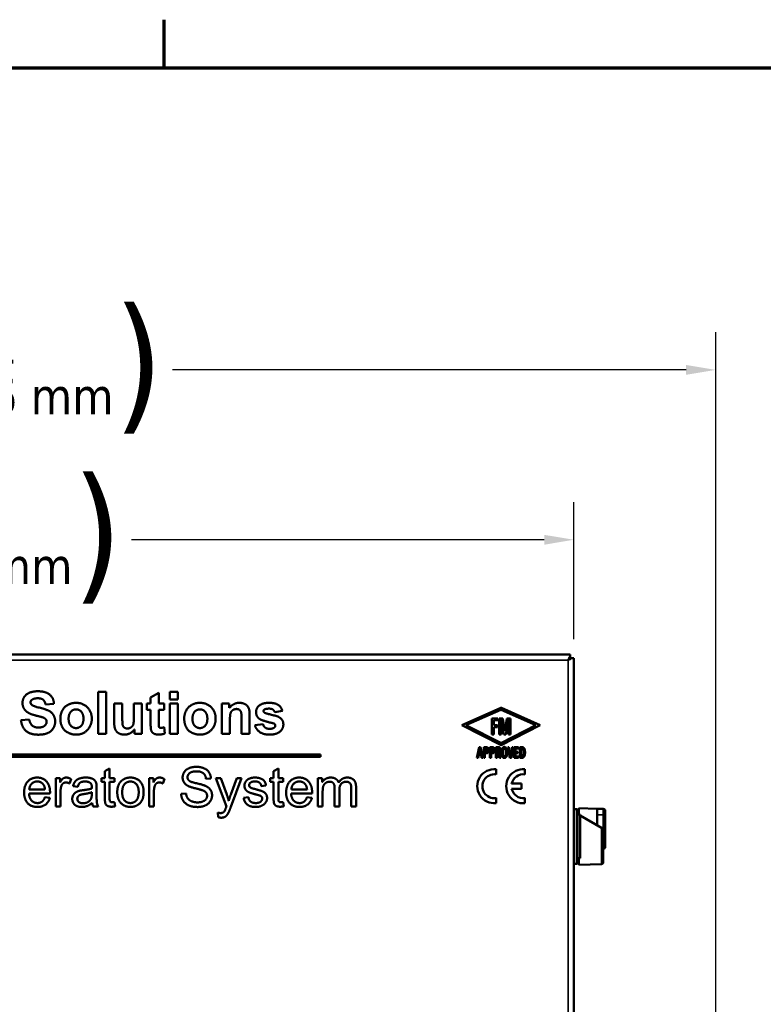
# Model space of a CAD drawing. Header units: inches. Extents: x 1 to 203, y 4 to 128.
# Tile 23 of 66: x 48 to 63, y 107 to 127. Entities that reach past the tile are written whole.
import ezdxf

# ---------------------------------------------------------------- set-up
doc = ezdxf.new("R2010")
doc.units = ezdxf.units.IN
doc.header["$LTSCALE"] = 6
doc.header["$MEASUREMENT"] = 0
for name, color, linetype, lineweight in [('Border (ANSI)', 7, 'Continuous', 70), ('Dimension (ANSI)', 7, 'Continuous', 25), ('Visible (ANSI)', 7, 'Continuous', 50), ('Visible Narrow (ANSI)', 7, 'Continuous', 35)]:
    doc.layers.add(name, color=color, linetype=linetype, lineweight=lineweight)
doc.styles.add('Dimension Text', font='tahoma.ttf')
doc.dimstyles.new('Dual Dimension', dxfattribs={"dimscale": 6, "dimtxt": 0.12, "dimasz": 0.098425, "dimexe": 0.125, "dimexo": 0.0625, "dimgap": 0.031496, "dimtad": 0, "dimtih": 1, "dimtoh": 1, "dimrnd": 1e-08, "dimzin": 4, "dimdsep": 46, "dimtxsty": 'Dimension Text', "dimcen": 0.09, "dimdle": 0.393701, "dimclrd": 256, "dimclre": 256, "dimclrt": 256, "dimadec": 0, "dimazin": 1, "dimtfac": 1, "dimtofl": 0, "dimtmove": 0, "dimatfit": 3, "dimfxl": 1, "dimtolj": 1, "dimtzin": 4, "dimlwd": -1, "dimlwe": -1, "dimarcsym": 0})

# ---------------------------------------------------------------- blocks, each defined once
blk = doc.blocks.new('Borders Default Border')
at = {"layer": 'Border (ANSI)'}
blk.add_line((8.5, 21), (8.5, 21.16), dxfattribs=at)
at = {"layer": 'Border (ANSI)', "flags": 128}
blk.add_lwpolyline([(0.5, 1), (0.5, 21), (33.5, 21), (33.5, 1), (0.5, 1)], dxfattribs=at)
blk = doc.blocks.new('*D12')
at = {"layer": 'Defpoints', "color": 0, "transparency": 16777216}
for p in [(62.018, 119.968), (33.61, 94.928), (62.018, 92.606)]:
    blk.add_point(p, dxfattribs=at)
at = {"layer": 'Dimension (ANSI)', "transparency": 16777216}
for p, q in [((33.61, 95.303), (33.61, 120.718)), ((62.018, 92.981), (62.018, 120.718)), ((34.201, 119.968), (44.462, 119.968)), ((61.427, 119.968), (51.166, 119.968))]:
    blk.add_line(p, q, dxfattribs=at)
for points in [[(34.201, 120.066), (34.201, 119.869), (33.61, 119.968)], [(61.427, 120.066), (61.427, 119.869), (62.018, 119.968)]]:
    blk.add_solid(points, dxfattribs=at)
at = {"layer": 'Dimension (ANSI)', "transparency": 16777216, "insert": (47.814, 119.968), "char_height": 0.72, "attachment_point": 5, "style": 'Dimension Text'}
blk.add_mtext('\\A1;{\\H3.0x;(}\\S28.41^ 721.6 mm;{\\H3.0x;)}', dxfattribs=at)
blk = doc.blocks.new('*D13')
at = {"layer": 'Defpoints', "color": 0, "transparency": 16777216}
for p in [(59.184, 116.576), (34.801, 114.213), (59.184, 114.213)]:
    blk.add_point(p, dxfattribs=at)
at = {"layer": 'Dimension (ANSI)', "transparency": 16777216}
for p, q in [((34.801, 114.588), (34.801, 117.326)), ((59.184, 114.588), (59.184, 117.326)), ((35.392, 116.576), (43.637, 116.576)), ((58.594, 116.576), (50.348, 116.576))]:
    blk.add_line(p, q, dxfattribs=at)
for points in [[(35.392, 116.674), (35.392, 116.477), (34.801, 116.576)], [(58.594, 116.674), (58.594, 116.477), (59.184, 116.576)]]:
    blk.add_solid(points, dxfattribs=at)
at = {"layer": 'Dimension (ANSI)', "transparency": 16777216, "insert": (46.993, 116.576), "char_height": 0.72, "attachment_point": 5, "style": 'Dimension Text'}
blk.add_mtext('\\A1;{\\H3.0x;(}\\S24.38^ 619.3 mm;{\\H3.0x;)}', dxfattribs=at)

msp = doc.modelspace()

# ---------------------------------------------------------------- linework, layer by layer
at = {"layer": 'Visible (ANSI)'}
for p, q in [((34.875, 114.287), (59.11, 114.287)), ((59.11, 114.245), (59.11, 114.287)), ((59.11, 114.214), (59.11, 114.245)), ((59.11, 114.214), (59.071, 114.174)), ((59.071, 114.174), (59.11, 114.213)), ((59.071, 114.174), (59.071, 114.174)), ((59.071, 114.174), (59.071, 114.174)), ((59.071, 114.174), (59.071, 114.174)), ((59.071, 114.174), (59.071, 114.174)), ((59.11, 114.214), (59.11, 114.213)), ((59.11, 114.213), (59.11, 114.213)), ((59.11, 114.213), (59.11, 114.213)), ((59.11, 114.213), (59.11, 114.213)), ((59.11, 114.213), (59.142, 114.213)), ((59.142, 114.213), (59.184, 114.213)), ((59.184, 114.213), (59.184, 41.963)), ((49.844, 113.537), (49.683, 113.537)), ((49.683, 113.537), (49.683, 112.698)), ((49.844, 112.698), (49.844, 113.537)), ((50.893, 113.522), (50.732, 113.427)), ((50.893, 113.307), (50.893, 113.522)), ((51.276, 113.537), (51.115, 113.537)), ((51.115, 113.537), (51.115, 113.388)), ((51.276, 113.388), (51.276, 113.537)), ((48.631, 113.29), (48.801, 113.298)), ((50.005, 113.307), (50.005, 112.922)), ((50.166, 113.307), (50.005, 113.307)), ((50.166, 113.027), (50.166, 113.307)), ((50.397, 113.307), (50.397, 113.05)), ((50.558, 113.307), (50.397, 113.307)), ((50.558, 112.698), (50.558, 113.307)), ((50.658, 113.307), (50.658, 113.179)), ((50.732, 113.307), (50.658, 113.307)), ((50.732, 113.427), (50.732, 113.307)), ((51.003, 113.307), (50.893, 113.307)), ((51.003, 113.179), (51.003, 113.307)), ((51.115, 113.388), (51.276, 113.388)), ((51.276, 113.307), (51.115, 113.307)), ((51.115, 113.307), (51.115, 112.698)), ((51.276, 112.698), (51.276, 113.307)), ((52.155, 113.307), (52.155, 112.698)), ((52.304, 113.307), (52.155, 113.307)), ((52.304, 113.217), (52.304, 113.307)), ((50.658, 113.179), (50.732, 113.179)), ((50.732, 113.179), (50.732, 112.913)), ((50.893, 113.179), (51.003, 113.179)), ((50.893, 112.934), (50.893, 113.179)), ((52.709, 112.698), (52.709, 113.076)), ((53.211, 113.131), (53.363, 113.159)), ((57.725, 113.217), (56.951, 112.871)), ((57.027, 112.871), (57.729, 113.182)), ((57.736, 113.182), (58.429, 112.871)), ((58.511, 112.874), (57.74, 113.217)), ((48.308, 112.988), (48.143, 112.972)), ((52.316, 112.698), (52.316, 112.974)), ((52.548, 113.009), (52.548, 112.698)), ((52.977, 112.897), (52.816, 112.872)), ((56.951, 112.871), (57.73, 112.478)), ((57.728, 112.518), (57.027, 112.871)), ((57.544, 113.01), (57.544, 112.688)), ((57.665, 113.01), (57.544, 113.01)), ((57.589, 112.972), (57.665, 112.972)), ((57.589, 112.872), (57.589, 112.972)), ((57.66, 112.872), (57.589, 112.872)), ((57.66, 112.834), (57.66, 112.872)), ((57.665, 112.972), (57.665, 113.01)), ((57.766, 113.01), (57.696, 113.01)), ((57.696, 113.01), (57.696, 112.687)), ((57.735, 112.985), (57.787, 112.687)), ((57.735, 112.687), (57.735, 112.985)), ((57.736, 112.478), (58.511, 112.874)), ((58.429, 112.871), (57.737, 112.518)), ((57.809, 112.763), (57.766, 113.01)), ((57.849, 113.01), (57.809, 112.763)), ((57.828, 112.687), (57.877, 112.985)), ((57.919, 113.01), (57.849, 113.01)), ((57.877, 112.985), (57.877, 112.687)), ((57.919, 112.687), (57.919, 113.01)), ((49.683, 112.698), (49.844, 112.698)), ((50.408, 112.789), (50.408, 112.698)), ((50.408, 112.698), (50.558, 112.698)), ((51.016, 112.709), (51.003, 112.834)), ((51.115, 112.698), (51.276, 112.698)), ((52.155, 112.698), (52.316, 112.698)), ((52.548, 112.698), (52.709, 112.698)), ((57.544, 112.688), (57.589, 112.688)), ((57.589, 112.688), (57.589, 112.834)), ((57.589, 112.834), (57.66, 112.834)), ((57.696, 112.687), (57.735, 112.687)), ((57.787, 112.687), (57.828, 112.687)), ((57.877, 112.687), (57.919, 112.687)), ((54.126, 112.291), (35.465, 112.291)), ((54.126, 112.241), (54.126, 112.291)), ((57.293, 112.437), (57.248, 112.221)), ((57.271, 112.221), (57.284, 112.279)), ((57.284, 112.279), (57.331, 112.279)), ((57.29, 112.308), (57.307, 112.393)), ((57.325, 112.308), (57.29, 112.308)), ((57.321, 112.437), (57.293, 112.437)), ((57.307, 112.393), (57.325, 112.308)), ((57.366, 112.221), (57.321, 112.437)), ((57.331, 112.279), (57.342, 112.221)), ((57.384, 112.437), (57.384, 112.221)), ((57.436, 112.437), (57.384, 112.437)), ((57.409, 112.408), (57.433, 112.408)), ((57.409, 112.34), (57.409, 112.408)), ((57.429, 112.34), (57.409, 112.34)), ((57.409, 112.312), (57.438, 112.312)), ((57.409, 112.221), (57.409, 112.312)), ((57.506, 112.437), (57.506, 112.221)), ((57.557, 112.437), (57.506, 112.437)), ((57.531, 112.408), (57.555, 112.408)), ((57.531, 112.34), (57.531, 112.408)), ((57.55, 112.34), (57.531, 112.34)), ((57.531, 112.312), (57.56, 112.312)), ((57.531, 112.221), (57.531, 112.312)), ((57.627, 112.437), (57.627, 112.221)), ((57.673, 112.437), (57.627, 112.437)), ((57.652, 112.408), (57.674, 112.408)), ((57.652, 112.345), (57.652, 112.408)), ((57.668, 112.345), (57.652, 112.345)), ((57.652, 112.317), (57.676, 112.317)), ((57.652, 112.221), (57.652, 112.317)), ((57.676, 112.317), (57.7, 112.221)), ((57.724, 112.221), (57.699, 112.325)), ((57.865, 112.437), (57.904, 112.221)), ((57.889, 112.437), (57.865, 112.437)), ((57.921, 112.256), (57.889, 112.437)), ((57.953, 112.437), (57.921, 112.256)), ((57.938, 112.221), (57.976, 112.437)), ((57.976, 112.437), (57.953, 112.437)), ((57.996, 112.437), (57.996, 112.221)), ((58.077, 112.437), (57.996, 112.437)), ((58.021, 112.409), (58.077, 112.409)), ((58.021, 112.344), (58.021, 112.409)), ((58.064, 112.344), (58.021, 112.344)), ((58.021, 112.316), (58.064, 112.316)), ((58.021, 112.249), (58.021, 112.316)), ((58.064, 112.316), (58.064, 112.344)), ((58.077, 112.409), (58.077, 112.437)), ((58.105, 112.437), (58.105, 112.221)), ((58.141, 112.437), (58.105, 112.437)), ((58.13, 112.408), (58.143, 112.408)), ((58.13, 112.249), (58.13, 112.408)), ((35.465, 112.241), (54.126, 112.241)), ((57.248, 112.221), (57.271, 112.221)), ((57.342, 112.221), (57.366, 112.221)), ((57.384, 112.221), (57.409, 112.221)), ((57.506, 112.221), (57.531, 112.221)), ((57.627, 112.221), (57.652, 112.221)), ((57.7, 112.221), (57.724, 112.221)), ((57.904, 112.221), (57.938, 112.221)), ((57.996, 112.221), (58.082, 112.221)), ((58.082, 112.249), (58.021, 112.249)), ((58.082, 112.221), (58.082, 112.249)), ((58.105, 112.221), (58.143, 112.221)), ((58.147, 112.249), (58.13, 112.249)), ((49.913, 112.011), (49.818, 111.954)), ((49.818, 111.954), (49.818, 111.815)), ((49.913, 111.815), (49.913, 112.011)), ((53.283, 112.011), (53.188, 111.954)), ((53.188, 111.954), (53.188, 111.815)), ((53.283, 111.815), (53.283, 112.011)), ((57.632, 111.891), (57.632, 111.993)), ((58.207, 111.891), (58.207, 111.994)), ((48.923, 111.815), (48.838, 111.815)), ((48.838, 111.815), (48.838, 111.253)), ((48.923, 111.73), (48.923, 111.815)), ((49.109, 111.709), (49.143, 111.797)), ((49.748, 111.815), (49.748, 111.741)), ((49.818, 111.815), (49.748, 111.815)), ((49.748, 111.741), (49.818, 111.741)), ((49.818, 111.741), (49.818, 111.418)), ((50.008, 111.815), (49.913, 111.815)), ((49.913, 111.741), (50.008, 111.741)), ((49.913, 111.412), (49.913, 111.741)), ((50.008, 111.741), (50.008, 111.815)), ((50.788, 111.815), (50.703, 111.815)), ((50.703, 111.815), (50.703, 111.253)), ((50.788, 111.73), (50.788, 111.815)), ((50.974, 111.709), (51.007, 111.797)), ((51.838, 111.803), (51.936, 111.81)), ((52.033, 111.815), (52.246, 111.253)), ((52.136, 111.815), (52.033, 111.815)), ((52.252, 111.491), (52.136, 111.815)), ((52.452, 111.815), (52.332, 111.488)), ((52.334, 111.243), (52.547, 111.815)), ((52.547, 111.815), (52.452, 111.815)), ((52.943, 111.657), (53.036, 111.67)), ((53.117, 111.815), (53.117, 111.741)), ((53.188, 111.815), (53.117, 111.815)), ((53.117, 111.741), (53.188, 111.741)), ((53.188, 111.741), (53.188, 111.418)), ((53.378, 111.815), (53.283, 111.815)), ((53.283, 111.741), (53.378, 111.741)), ((53.283, 111.412), (53.283, 111.741)), ((53.378, 111.741), (53.378, 111.815)), ((54.158, 111.815), (54.073, 111.815)), ((54.073, 111.815), (54.073, 111.253)), ((54.158, 111.736), (54.158, 111.815)), ((58.139, 111.706), (57.943, 111.706)), ((58.139, 111.604), (58.139, 111.706)), ((48.303, 111.51), (48.722, 111.51)), ((48.622, 111.588), (48.308, 111.588)), ((48.933, 111.253), (48.933, 111.548)), ((49.183, 111.654), (49.277, 111.642)), ((49.558, 111.535), (49.557, 111.5)), ((49.653, 111.489), (49.653, 111.616)), ((50.798, 111.253), (50.798, 111.548)), ((51.439, 111.511), (51.342, 111.503)), ((53.537, 111.51), (53.956, 111.51)), ((53.856, 111.588), (53.543, 111.588)), ((54.168, 111.253), (54.168, 111.545)), ((54.407, 111.618), (54.407, 111.253)), ((54.502, 111.253), (54.502, 111.579)), ((54.739, 111.607), (54.739, 111.253)), ((54.835, 111.253), (54.835, 111.639)), ((57.943, 111.604), (58.139, 111.604)), ((48.72, 111.422), (48.621, 111.435)), ((50.022, 111.254), (50.008, 111.338)), ((52.684, 111.436), (52.59, 111.421)), ((53.391, 111.254), (53.378, 111.338)), ((53.954, 111.422), (53.855, 111.435)), ((57.632, 111.317), (57.632, 111.42)), ((58.207, 111.316), (58.207, 111.42)), ((48.838, 111.253), (48.933, 111.253)), ((49.584, 111.253), (49.684, 111.253)), ((50.703, 111.253), (50.798, 111.253)), ((52.072, 111.127), (52.083, 111.038)), ((54.073, 111.253), (54.168, 111.253)), ((54.407, 111.253), (54.502, 111.253)), ((54.739, 111.253), (54.835, 111.253)), ((59.245, 111.195), (59.184, 111.197)), ((59.245, 110.107), (59.245, 111.195)), ((59.261, 111.178), (59.245, 111.195)), ((59.261, 110.124), (59.261, 111.178)), ((59.284, 111.112), (59.261, 111.112)), ((59.284, 111.218), (59.284, 111.092)), ((59.284, 111.218), (59.65, 111.206)), ((59.286, 111.085), (59.284, 111.086)), ((59.284, 111.086), (59.284, 111.085)), ((59.284, 111.085), (59.286, 111.085)), ((59.308, 111.092), (59.308, 110.216)), ((59.65, 110.875), (59.65, 111.206)), ((59.654, 111.178), (59.65, 111.178)), ((59.654, 111.084), (59.654, 111.202)), ((59.773, 111.202), (59.654, 111.202)), ((59.654, 111.084), (59.654, 110.873)), ((59.812, 111.163), (59.812, 111.084)), ((59.812, 111.084), (59.812, 110.525)), ((59.734, 110.826), (59.308, 111.073)), ((59.734, 110.826), (59.768, 110.807)), ((59.768, 110.525), (59.768, 110.807)), ((59.812, 110.525), (59.812, 110.446)), ((59.773, 110.462), (59.773, 110.238)), ((59.245, 110.107), (59.184, 110.105)), ((59.261, 110.124), (59.245, 110.107)), ((59.284, 110.19), (59.261, 110.19)), ((59.284, 110.216), (59.284, 110.084)), ((59.734, 110.098), (59.284, 110.084)), ((59.773, 110.138), (59.773, 110.238))]:
    msp.add_line(p, q, dxfattribs=at)
for centre, radius, start, end in [((57.733, 113.201), 0.0177, 66.0314, 114.0769), ((57.733, 113.174), 0.00852, 65.8201, 113.899), ((57.733, 112.526), 0.00912, 243.3124, 296.9686), ((57.733, 112.484), 0.00652, 243.2318, 297.0149), ((57.596, 111.655), 0.34, 83.9084, 276.0916), ((57.596, 111.655), 0.238, 81.419, 278.581), ((58.175, 111.655), 0.341, 84.5926, 275.4074), ((58.175, 111.655), 0.238, 82.3521, 167.6366), ((58.175, 111.655), 0.238, 192.3366, 277.6479), ((59.773, 111.163), 0.0394, 0, 90), ((59.773, 110.446), 0.0394, 270, 0)]:
    msp.add_arc(centre, radius, start, end, dxfattribs=at)
for points, degree in [([(59.11, 114.245), (59.097, 114.225), (59.084, 114.2), (59.071, 114.174)], 3), ([(59.142, 114.213), (59.122, 114.2), (59.097, 114.187), (59.071, 114.174)], 3), ([(48.479, 113.551), (48.382, 113.551), (48.245, 113.493), (48.173, 113.382), (48.173, 113.317)], 2), ([(48.801, 113.298), (48.797, 113.413), (48.637, 113.551), (48.479, 113.551)], 2), ([(48.173, 113.317), (48.173, 113.218), (48.25, 113.149)], 2), ([(48.334, 113.329), (48.334, 113.362), (48.361, 113.381)], 2), ([(48.359, 113.278), (48.334, 113.3), (48.334, 113.329)], 2), ([(48.825, 112.943), (48.825, 113.023), (48.758, 113.131), (48.639, 113.193), (48.392, 113.251), (48.359, 113.278)], 2), ([(48.361, 113.381), (48.403, 113.411), (48.477, 113.411)], 2), ([(48.477, 113.411), (48.549, 113.411), (48.62, 113.355), (48.631, 113.29)], 2), ([(49.242, 113.32), (49.153, 113.32), (49.008, 113.241), (48.929, 113.091), (48.929, 113.011)], 2), ([(49.557, 113.004), (49.557, 113.141), (49.381, 113.32), (49.242, 113.32)], 2), ([(51.716, 113.32), (51.626, 113.32), (51.482, 113.241), (51.403, 113.091), (51.403, 113.011)], 2), ([(52.031, 113.004), (52.031, 113.141), (51.854, 113.32), (51.716, 113.32)], 2), ([(52.504, 113.32), (52.384, 113.32), (52.304, 113.217)], 2), ([(52.709, 113.076), (52.709, 113.147), (52.691, 113.222), (52.646, 113.282), (52.558, 113.32), (52.504, 113.32)], 2), ([(53.094, 113.32), (52.963, 113.32), (52.838, 113.213), (52.838, 113.133)], 2), ([(53.363, 113.159), (53.34, 113.239), (53.219, 113.32), (53.094, 113.32)], 2), ([(48.25, 113.149), (48.305, 113.1), (48.441, 113.066)], 2), ([(48.441, 113.066), (48.547, 113.04), (48.577, 113.03)], 2), ([(49.094, 113.003), (49.094, 113.093), (49.18, 113.189), (49.243, 113.189)], 2), ([(49.243, 113.189), (49.306, 113.189), (49.391, 113.093), (49.391, 113.003)], 2), ([(50.397, 113.05), (50.397, 112.92), (50.372, 112.853), (50.308, 112.808), (50.266, 112.808)], 2), ([(51.568, 113.003), (51.568, 113.093), (51.653, 113.189), (51.717, 113.189)], 2), ([(51.717, 113.189), (51.78, 113.189), (51.865, 113.093), (51.865, 113.003)], 2), ([(52.316, 112.974), (52.316, 113.076), (52.34, 113.151), (52.407, 113.197), (52.448, 113.197)], 2), ([(52.448, 113.197), (52.481, 113.197), (52.527, 113.165), (52.548, 113.107), (52.548, 113.009)], 2), ([(52.838, 113.133), (52.838, 113.046), (52.91, 112.997)], 2), ([(52.988, 113.154), (52.988, 113.174), (53.006, 113.186)], 2), ([(53.004, 113.125), (52.988, 113.137), (52.988, 113.154)], 2), ([(53.333, 113.008), (53.282, 113.051), (53.026, 113.109), (53.004, 113.125)], 2), ([(53.006, 113.186), (53.033, 113.204), (53.097, 113.204)], 2), ([(53.097, 113.204), (53.147, 113.204), (53.201, 113.167), (53.211, 113.131)], 2), ([(48.143, 112.972), (48.159, 112.831), (48.33, 112.684), (48.489, 112.684)], 2), ([(48.49, 112.827), (48.414, 112.827), (48.322, 112.905), (48.308, 112.988)], 2), ([(48.489, 112.684), (48.598, 112.684), (48.745, 112.745), (48.825, 112.871), (48.825, 112.943)], 2), ([(48.655, 112.943), (48.655, 112.896), (48.572, 112.827), (48.49, 112.827)], 2), ([(48.577, 113.03), (48.62, 113.014), (48.655, 112.973), (48.655, 112.943)], 2), ([(48.929, 113.011), (48.929, 112.906), (49.008, 112.76), (49.16, 112.685), (49.244, 112.685)], 2), ([(49.243, 112.816), (49.18, 112.816), (49.094, 112.912), (49.094, 113.003)], 2), ([(49.391, 113.003), (49.391, 112.912), (49.306, 112.816), (49.243, 112.816)], 2), ([(49.244, 112.685), (49.379, 112.685), (49.557, 112.867), (49.557, 113.004)], 2), ([(50.005, 112.922), (50.005, 112.836), (50.048, 112.739), (50.145, 112.685), (50.207, 112.685)], 2), ([(50.266, 112.808), (50.23, 112.808), (50.184, 112.842), (50.166, 112.899), (50.166, 113.027)], 2), ([(50.732, 112.913), (50.732, 112.828), (50.737, 112.8)], 2), ([(50.938, 112.819), (50.922, 112.819), (50.899, 112.835), (50.893, 112.86), (50.893, 112.934)], 2), ([(51.403, 113.011), (51.403, 112.906), (51.482, 112.76), (51.633, 112.685), (51.717, 112.685)], 2), ([(51.717, 112.816), (51.653, 112.816), (51.568, 112.912), (51.568, 113.003)], 2), ([(51.717, 112.685), (51.852, 112.685), (52.031, 112.867), (52.031, 113.004)], 2), ([(51.865, 113.003), (51.865, 112.912), (51.78, 112.816), (51.717, 112.816)], 2), ([(52.816, 112.872), (52.838, 112.786), (52.983, 112.685), (53.107, 112.685)], 2), ([(52.91, 112.997), (52.962, 112.961), (53.157, 112.918)], 2), ([(53.107, 112.801), (53.051, 112.801), (52.987, 112.85), (52.977, 112.897)], 2), ([(53.107, 112.685), (53.244, 112.685), (53.383, 112.805), (53.383, 112.888)], 2), ([(53.157, 112.918), (53.198, 112.909), (53.21, 112.897)], 2), ([(53.222, 112.867), (53.222, 112.84), (53.201, 112.824)], 2), ([(53.21, 112.897), (53.222, 112.885), (53.222, 112.867)], 2), ([(53.383, 112.888), (53.383, 112.965), (53.333, 113.008)], 2), ([(50.207, 112.685), (50.267, 112.685), (50.375, 112.741), (50.408, 112.789)], 2), ([(50.737, 112.8), (50.743, 112.76), (50.776, 112.714), (50.846, 112.685), (50.889, 112.685)], 2), ([(50.889, 112.685), (50.96, 112.685), (51.016, 112.709)], 2), ([(51.003, 112.834), (50.96, 112.819), (50.938, 112.819)], 2), ([(53.201, 112.824), (53.169, 112.801), (53.107, 112.801)], 2), ([(57.457, 112.375), (57.457, 112.358), (57.443, 112.34), (57.429, 112.34)], 2), ([(57.433, 112.408), (57.444, 112.408), (57.457, 112.39), (57.457, 112.375)], 2), ([(57.482, 112.375), (57.482, 112.403), (57.456, 112.437), (57.436, 112.437)], 2), ([(57.438, 112.312), (57.451, 112.312), (57.472, 112.33), (57.476, 112.341)], 2), ([(57.476, 112.341), (57.482, 112.356), (57.482, 112.375)], 2), ([(57.578, 112.375), (57.578, 112.358), (57.564, 112.34), (57.55, 112.34)], 2), ([(57.555, 112.408), (57.565, 112.408), (57.578, 112.39), (57.578, 112.375)], 2), ([(57.603, 112.375), (57.603, 112.403), (57.578, 112.437), (57.557, 112.437)], 2), ([(57.56, 112.312), (57.573, 112.312), (57.593, 112.33), (57.597, 112.341)], 2), ([(57.597, 112.341), (57.603, 112.356), (57.603, 112.375)], 2), ([(57.691, 112.355), (57.683, 112.345), (57.668, 112.345)], 2), ([(57.723, 112.379), (57.723, 112.405), (57.697, 112.437), (57.673, 112.437)], 2), ([(57.674, 112.408), (57.685, 112.408), (57.698, 112.392), (57.698, 112.378)], 2), ([(57.698, 112.378), (57.698, 112.362), (57.691, 112.355)], 2), ([(57.699, 112.325), (57.711, 112.333), (57.723, 112.361), (57.723, 112.379)], 2), ([(57.798, 112.439), (57.781, 112.439), (57.755, 112.417), (57.741, 112.365), (57.741, 112.328)], 2), ([(57.741, 112.328), (57.741, 112.269), (57.758, 112.241)], 2), ([(57.767, 112.329), (57.767, 112.365), (57.776, 112.401), (57.79, 112.413), (57.797, 112.413)], 2), ([(57.797, 112.246), (57.783, 112.246), (57.767, 112.278), (57.767, 112.329)], 2), ([(57.797, 112.413), (57.805, 112.413), (57.819, 112.4), (57.823, 112.383)], 2), ([(57.817, 112.26), (57.81, 112.246), (57.797, 112.246)], 2), ([(57.797, 112.219), (57.81, 112.219), (57.836, 112.236), (57.843, 112.257)], 2), ([(57.835, 112.417), (57.822, 112.439), (57.798, 112.439)], 2), ([(57.827, 112.33), (57.827, 112.278), (57.817, 112.26)], 2), ([(57.823, 112.383), (57.825, 112.374), (57.827, 112.348), (57.827, 112.33)], 2), ([(57.853, 112.329), (57.853, 112.388), (57.835, 112.417)], 2), ([(57.843, 112.257), (57.853, 112.284), (57.853, 112.329)], 2), ([(58.21, 112.331), (58.21, 112.368), (58.194, 112.417), (58.164, 112.437), (58.141, 112.437)], 2), ([(58.143, 112.408), (58.163, 112.408), (58.185, 112.374), (58.185, 112.331)], 2), ([(58.143, 112.221), (58.178, 112.221), (58.21, 112.275), (58.21, 112.331)], 2), ([(58.169, 112.261), (58.166, 112.257), (58.154, 112.249), (58.147, 112.249)], 2), ([(58.177, 112.276), (58.173, 112.266), (58.169, 112.261)], 2), ([(58.183, 112.299), (58.182, 112.291), (58.179, 112.28), (58.177, 112.276)], 2), ([(58.185, 112.331), (58.185, 112.313), (58.183, 112.299)], 2), ([(57.758, 112.241), (57.772, 112.219), (57.797, 112.219)], 2), ([(51.644, 112.042), (51.566, 112.042), (51.437, 111.989), (51.371, 111.887), (51.371, 111.828)], 2), ([(51.469, 111.835), (51.469, 111.883), (51.555, 111.952), (51.648, 111.952)], 2), ([(51.936, 111.81), (51.934, 111.878), (51.862, 111.986), (51.73, 112.042), (51.644, 112.042)], 2), ([(51.648, 111.952), (51.738, 111.952), (51.83, 111.877), (51.838, 111.803)], 2), ([(48.467, 111.828), (48.351, 111.828), (48.205, 111.671), (48.205, 111.529)], 2), ([(48.308, 111.588), (48.313, 111.662), (48.402, 111.75), (48.468, 111.75)], 2), ([(48.723, 111.535), (48.723, 111.674), (48.58, 111.828), (48.467, 111.828)], 2), ([(48.468, 111.75), (48.541, 111.75), (48.586, 111.695)], 2), ([(48.586, 111.695), (48.616, 111.659), (48.622, 111.588)], 2), ([(49.045, 111.828), (49.011, 111.828), (48.956, 111.79), (48.923, 111.73)], 2), ([(48.949, 111.659), (48.959, 111.692), (49.008, 111.73), (49.04, 111.73)], 2), ([(49.04, 111.73), (49.075, 111.73), (49.109, 111.709)], 2), ([(49.143, 111.797), (49.093, 111.828), (49.045, 111.828)], 2), ([(49.436, 111.828), (49.364, 111.828), (49.254, 111.788), (49.196, 111.714), (49.183, 111.654)], 2), ([(49.277, 111.642), (49.292, 111.702), (49.356, 111.749), (49.423, 111.749)], 2), ([(49.423, 111.749), (49.495, 111.749), (49.531, 111.717)], 2), ([(49.649, 111.704), (49.64, 111.743), (49.598, 111.794), (49.508, 111.828), (49.436, 111.828)], 2), ([(49.531, 111.717), (49.558, 111.693), (49.558, 111.634)], 2), ([(49.653, 111.616), (49.653, 111.679), (49.649, 111.704)], 2), ([(50.153, 111.765), (50.066, 111.69), (50.066, 111.535)], 2), ([(50.329, 111.828), (50.225, 111.828), (50.153, 111.765)], 2), ([(50.164, 111.534), (50.164, 111.642), (50.258, 111.749), (50.329, 111.749)], 2), ([(50.592, 111.542), (50.592, 111.676), (50.445, 111.828), (50.329, 111.828)], 2), ([(50.329, 111.749), (50.4, 111.749), (50.494, 111.641), (50.494, 111.538)], 2), ([(50.91, 111.828), (50.876, 111.828), (50.821, 111.79), (50.788, 111.73)], 2), ([(50.814, 111.659), (50.824, 111.692), (50.873, 111.73), (50.905, 111.73)], 2), ([(50.905, 111.73), (50.939, 111.73), (50.974, 111.709)], 2), ([(51.007, 111.797), (50.958, 111.828), (50.91, 111.828)], 2), ([(51.371, 111.828), (51.371, 111.775), (51.425, 111.689), (51.481, 111.66)], 2), ([(51.499, 111.766), (51.469, 111.793), (51.469, 111.835)], 2), ([(51.827, 111.662), (51.781, 111.683), (51.53, 111.74), (51.499, 111.766)], 2), ([(52.67, 111.789), (52.641, 111.767), (52.606, 111.704), (52.606, 111.666)], 2), ([(52.814, 111.828), (52.769, 111.828), (52.693, 111.805), (52.67, 111.789)], 2), ([(52.699, 111.677), (52.699, 111.706), (52.755, 111.75), (52.82, 111.75)], 2), ([(52.71, 111.644), (52.699, 111.659), (52.699, 111.677)], 2), ([(53.036, 111.67), (53.028, 111.724), (52.98, 111.789), (52.88, 111.828), (52.814, 111.828)], 2), ([(52.82, 111.75), (52.876, 111.75), (52.937, 111.701), (52.943, 111.657)], 2), ([(53.702, 111.828), (53.585, 111.828), (53.439, 111.671), (53.439, 111.529)], 2), ([(53.543, 111.588), (53.547, 111.662), (53.637, 111.75), (53.702, 111.75)], 2), ([(53.957, 111.535), (53.957, 111.674), (53.814, 111.828), (53.702, 111.828)], 2), ([(53.702, 111.75), (53.775, 111.75), (53.82, 111.695)], 2), ([(53.82, 111.695), (53.85, 111.659), (53.856, 111.588)], 2), ([(54.328, 111.828), (54.272, 111.828), (54.185, 111.777), (54.158, 111.736)], 2), ([(54.168, 111.545), (54.168, 111.621), (54.199, 111.702), (54.267, 111.745), (54.307, 111.745)], 2), ([(54.307, 111.745), (54.36, 111.745), (54.407, 111.682), (54.407, 111.618)], 2), ([(54.487, 111.729), (54.471, 111.776), (54.391, 111.828), (54.328, 111.828)], 2), ([(54.661, 111.828), (54.554, 111.828), (54.487, 111.729)], 2), ([(54.502, 111.579), (54.502, 111.666), (54.58, 111.745), (54.64, 111.745)], 2), ([(54.64, 111.745), (54.672, 111.745), (54.721, 111.714), (54.739, 111.664), (54.739, 111.607)], 2), ([(54.835, 111.639), (54.835, 111.735), (54.744, 111.828), (54.661, 111.828)], 2), ([(48.205, 111.529), (48.205, 111.393), (48.349, 111.241), (48.473, 111.241)], 2), ([(48.473, 111.319), (48.402, 111.319), (48.308, 111.417), (48.303, 111.51)], 2), ([(48.722, 111.51), (48.723, 111.527), (48.723, 111.535)], 2), ([(48.933, 111.548), (48.933, 111.608), (48.949, 111.659)], 2), ([(49.303, 111.562), (49.265, 111.552), (49.205, 111.511), (49.167, 111.443), (49.167, 111.402)], 2), ([(49.268, 111.404), (49.268, 111.429), (49.295, 111.47), (49.343, 111.491), (49.402, 111.499)], 2), ([(49.388, 111.577), (49.331, 111.57), (49.303, 111.562)], 2), ([(49.557, 111.61), (49.503, 111.591), (49.388, 111.577)], 2), ([(49.402, 111.499), (49.506, 111.514), (49.558, 111.535)], 2), ([(49.557, 111.5), (49.557, 111.438), (49.542, 111.405)], 2), ([(49.558, 111.634), (49.558, 111.629), (49.557, 111.61)], 2), ([(49.684, 111.253), (49.666, 111.286), (49.653, 111.356), (49.653, 111.489)], 2), ([(50.066, 111.535), (50.066, 111.392), (50.212, 111.241), (50.329, 111.241)], 2), ([(50.329, 111.319), (50.258, 111.319), (50.164, 111.426), (50.164, 111.534)], 2), ([(50.329, 111.241), (50.403, 111.241), (50.527, 111.31), (50.592, 111.434), (50.592, 111.542)], 2), ([(50.494, 111.538), (50.494, 111.427), (50.4, 111.319), (50.329, 111.319)], 2), ([(50.798, 111.548), (50.798, 111.608), (50.814, 111.659)], 2), ([(51.342, 111.503), (51.344, 111.425), (51.425, 111.302), (51.567, 111.24), (51.673, 111.24)], 2), ([(51.668, 111.332), (51.602, 111.332), (51.496, 111.378), (51.446, 111.452), (51.439, 111.511)], 2), ([(51.481, 111.66), (51.524, 111.637), (51.738, 111.585), (51.769, 111.573)], 2), ([(51.673, 111.24), (51.755, 111.24), (51.888, 111.301), (51.959, 111.411), (51.959, 111.473)], 2), ([(51.769, 111.573), (51.818, 111.555), (51.86, 111.5), (51.86, 111.464)], 2), ([(51.959, 111.473), (51.959, 111.535), (51.895, 111.63), (51.827, 111.662)], 2), ([(52.293, 111.362), (52.275, 111.429), (52.252, 111.491)], 2), ([(52.332, 111.488), (52.309, 111.425), (52.293, 111.362)], 2), ([(52.606, 111.666), (52.606, 111.625), (52.648, 111.556), (52.729, 111.518), (52.834, 111.491)], 2), ([(52.747, 111.618), (52.722, 111.629), (52.71, 111.644)], 2), ([(52.831, 111.594), (52.761, 111.613), (52.747, 111.618)], 2), ([(53.058, 111.418), (53.058, 111.467), (53.012, 111.533), (52.932, 111.567), (52.831, 111.594)], 2), ([(52.834, 111.491), (52.912, 111.472), (52.931, 111.46)], 2), ([(53.439, 111.529), (53.439, 111.393), (53.583, 111.241), (53.707, 111.241)], 2), ([(53.707, 111.319), (53.637, 111.319), (53.543, 111.417), (53.537, 111.51)], 2), ([(53.956, 111.51), (53.957, 111.527), (53.957, 111.535)], 2), ([(48.621, 111.435), (48.599, 111.374), (48.525, 111.319), (48.473, 111.319)], 2), ([(48.473, 111.241), (48.57, 111.241), (48.696, 111.336), (48.72, 111.422)], 2), ([(49.167, 111.402), (49.167, 111.331), (49.266, 111.241), (49.359, 111.241)], 2), ([(49.381, 111.315), (49.326, 111.315), (49.268, 111.366), (49.268, 111.404)], 2), ([(49.359, 111.241), (49.415, 111.241), (49.512, 111.278), (49.565, 111.323)], 2), ([(49.542, 111.405), (49.522, 111.363), (49.436, 111.315), (49.381, 111.315)], 2), ([(49.565, 111.323), (49.57, 111.283), (49.584, 111.253)], 2), ([(49.818, 111.418), (49.818, 111.332), (49.841, 111.279), (49.899, 111.246), (49.95, 111.246)], 2), ([(49.967, 111.334), (49.946, 111.334), (49.923, 111.348), (49.913, 111.372), (49.913, 111.412)], 2), ([(50.008, 111.338), (49.983, 111.334), (49.967, 111.334)], 2), ([(51.86, 111.464), (51.86, 111.428), (51.817, 111.367), (51.726, 111.332), (51.668, 111.332)], 2), ([(52.59, 111.421), (52.606, 111.332), (52.722, 111.241), (52.831, 111.241)], 2), ([(52.83, 111.319), (52.765, 111.319), (52.692, 111.379), (52.684, 111.436)], 2), ([(52.96, 111.409), (52.96, 111.373), (52.896, 111.319), (52.83, 111.319)], 2), ([(52.831, 111.241), (52.897, 111.241), (53.002, 111.287), (53.058, 111.371), (53.058, 111.418)], 2), ([(52.931, 111.46), (52.96, 111.441), (52.96, 111.409)], 2), ([(53.188, 111.418), (53.188, 111.332), (53.211, 111.279), (53.268, 111.246), (53.319, 111.246)], 2), ([(53.337, 111.334), (53.315, 111.334), (53.293, 111.348), (53.283, 111.372), (53.283, 111.412)], 2), ([(53.378, 111.338), (53.352, 111.334), (53.337, 111.334)], 2), ([(53.855, 111.435), (53.833, 111.374), (53.759, 111.319), (53.707, 111.319)], 2), ([(53.707, 111.241), (53.804, 111.241), (53.93, 111.336), (53.954, 111.422)], 2), ([(49.95, 111.246), (49.982, 111.246), (50.022, 111.254)], 2), ([(52.127, 111.119), (52.104, 111.119), (52.072, 111.127)], 2), ([(52.209, 111.159), (52.196, 111.14), (52.159, 111.119), (52.127, 111.119)], 2), ([(52.144, 111.026), (52.19, 111.026), (52.256, 111.07), (52.281, 111.116)], 2), ([(52.238, 111.23), (52.218, 111.173), (52.209, 111.159)], 2), ([(52.246, 111.253), (52.24, 111.237), (52.238, 111.23)], 2), ([(52.281, 111.116), (52.3, 111.151), (52.334, 111.243)], 2), ([(53.319, 111.246), (53.351, 111.246), (53.391, 111.254)], 2), ([(52.083, 111.038), (52.117, 111.026), (52.144, 111.026)], 2)]:
    msp.add_open_spline(points, degree=degree, dxfattribs=at)
for points, knots in [([(59.308, 111.092), (59.304, 111.092), (59.3, 111.092), (59.292, 111.092), (59.288, 111.092), (59.284, 111.092)], [-0.06004043, -0.06004043, -0.06004043, -0.06004043, -0.0300204, -0.0300204, -0.00000101, -0.00000101, -0.00000101, -0.00000101]), ([(59.768, 110.525), (59.768, 110.513), (59.769, 110.501), (59.771, 110.479), (59.773, 110.47), (59.773, 110.462)], [0.3466296, 0.3466296, 0.3466296, 0.3466296, 0.4359606, 0.4359606, 0.5090236, 0.5090236, 0.5090236, 0.5090236]), ([(59.284, 110.216), (59.288, 110.216), (59.292, 110.216), (59.3, 110.216), (59.304, 110.216), (59.308, 110.216)], [-0.06003988, -0.06003988, -0.06003988, -0.06003988, -0.03002091, -0.03002091, -0.000001, -0.000001, -0.000001, -0.000001]), ([(59.773, 110.138), (59.773, 110.135), (59.772, 110.133), (59.771, 110.127), (59.77, 110.123), (59.766, 110.115), (59.763, 110.112), (59.757, 110.106), (59.753, 110.104), (59.745, 110.1), (59.74, 110.099), (59.734, 110.098)], [0, 0, 0, 0, 0.0184322, 0.0184322, 0.0500649, 0.0500649, 0.0816976, 0.0816976, 0.1133302, 0.1133302, 0.1531598, 0.1531598, 0.1531598, 0.1531598])]:
    msp.add_open_spline(points, degree=3, knots=knots, dxfattribs=at)
at = {"layer": 'Visible Narrow (ANSI)'}
for p, q in [((59.071, 114.174), (34.915, 114.174)), ((59.071, 42.003), (59.071, 114.174)), ((59.65, 111.08), (59.654, 111.08)), ((59.654, 111.084), (59.773, 111.084)), ((59.773, 111.084), (59.773, 111.202)), ((59.812, 111.084), (59.773, 111.084)), ((59.773, 111.084), (59.773, 110.525)), ((59.734, 110.826), (59.734, 110.238)), ((59.773, 110.525), (59.768, 110.525)), ((59.812, 110.525), (59.773, 110.525)), ((59.773, 110.462), (59.773, 110.525)), ((59.734, 110.238), (59.773, 110.238))]:
    msp.add_line(p, q, dxfattribs=at)
msp.add_open_spline([(59.734, 110.238), (59.734, 110.228), (59.734, 110.219), (59.734, 110.202), (59.734, 110.193), (59.734, 110.176), (59.734, 110.168), (59.734, 110.153), (59.734, 110.146), (59.734, 110.133), (59.734, 110.127), (59.734, 110.117), (59.734, 110.113), (59.734, 110.106), (59.734, 110.103), (59.734, 110.099), (59.734, 110.098), (59.734, 110.098), (59.734, 110.098), (59.734, 110.098)], degree=3, knots=[0, 0, 0, 0, 0.000494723, 0.000494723, 0.000989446, 0.000989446, 0.001484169, 0.001484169, 0.001978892, 0.001978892, 0.002473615, 0.002473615, 0.002968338, 0.002968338, 0.003463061, 0.003463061, 0.003957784, 0.003957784, 0.00395975, 0.00395975, 0.00395975, 0.00395975], dxfattribs=at)

# ---------------------------------------------------------------- block references
at = {"xscale": 6, "yscale": 6, "zscale": 6}
msp.add_blockref('Borders Default Border', (0, 0), dxfattribs=at)

# ---------------------------------------------------------------- dimensions: what is measured, and where the dimension line sits
at = {"layer": 'Dimension (ANSI)'}
dim = msp.add_linear_dim(base=(62.018, 119.968), p1=(33.61, 94.928), p2=(62.018, 92.606), angle=180, text='{\\H3.0x;(}\\S<>^ 721.6 mm;{\\H3.0x;)}', dimstyle='Dual Dimension', override={"dimgap": 0.031496, "dimtih": 0, "dimtoh": 0, "dimdec": 2, "dimpost": '\\X', "dimtol": 0, "dimlim": 0, "dimtp": 0, "dimtm": 0, "dimtdec": 2, "dimatfit": 1}, dxfattribs=at)
dim.commit()
dim.dimension.update_dxf_attribs({"geometry": '*D12', "text_midpoint": (47.814, 119.968), "dimtype": 160})
dim = msp.add_linear_dim(base=(59.184, 116.576), p1=(34.801, 114.213), p2=(59.184, 114.213), text='{\\H3.0x;(}\\S<>^ 619.3 mm;{\\H3.0x;)}', dimstyle='Dual Dimension', override={"dimgap": 0.031496, "dimtih": 0, "dimtoh": 0, "dimdec": 2, "dimpost": '\\X', "dimtol": 0, "dimlim": 0, "dimtp": 0, "dimtm": 0, "dimtdec": 2, "dimatfit": 1}, dxfattribs=at)
dim.commit()
dim.dimension.update_dxf_attribs({"geometry": '*D13', "text_midpoint": (46.993, 116.576), "dimtype": 160})

doc.saveas('drawing.dxf')
